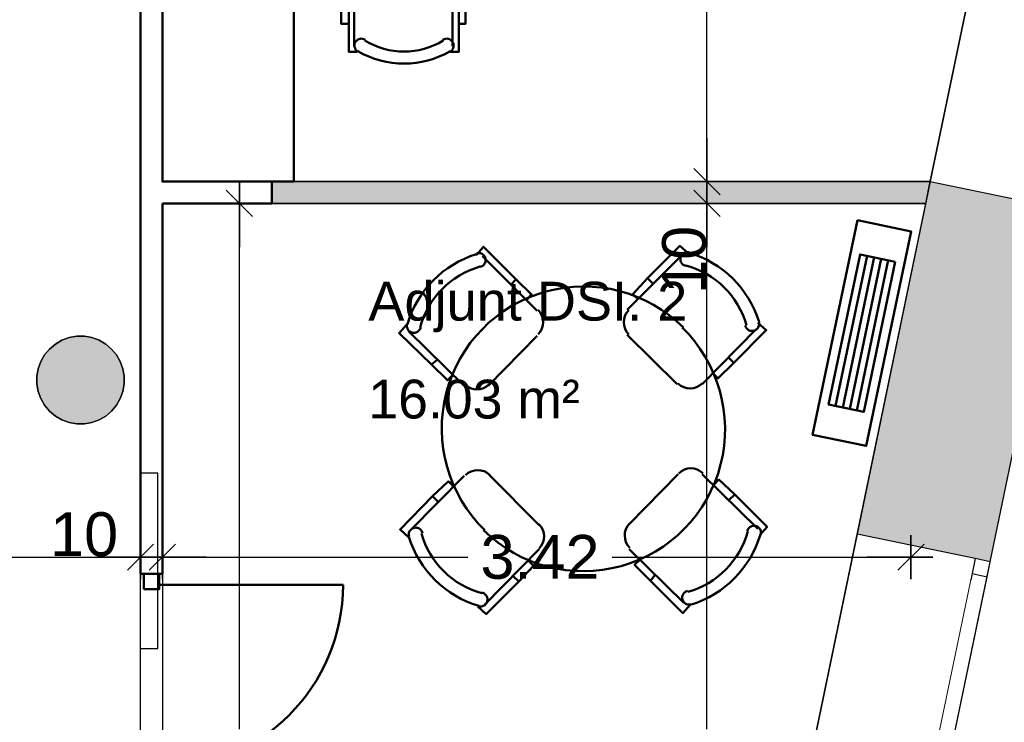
# Model space of a CAD drawing. Header units: metres. Extents: x -1 to 443, y -6 to 31.
# Tile 17 of 20: x 420.71 to 425.21, y 16.24 to 19.44. Entities that reach past the tile are written whole.
import ezdxf

# ---------------------------------------------------------------- set-up
doc = ezdxf.new("R2010")
doc.units = ezdxf.units.M
doc.header["$PDMODE"] = 65
doc.linetypes.add('CONTINUA', pattern=[0])
doc.linetypes.add('PUNKT', pattern=[6.35, 0, -6.35])
for name, color, linetype, lineweight in [('3D P3 MURS', 7, 'CONTINUA', 25), ('3D P3 MURS NOUS', 7, 'CONTINUA', 25), ('3D P3 PILAR', 7, 'CONTINUA', 25), ('INS P3  CLIMATITZACIO ACTUAL', 7, 'CONTINUA', 25), ('P3 COTES', 7, 'CONTINUA', 25), ('P3 LOCAL', 7, 'CONTINUA', 25), ('P3 MOBLES', 7, 'CONTINUA', 25), ('P3 SUP.LLIURE', 7, 'CONTINUA', 25)]:
    doc.layers.add(name, color=color, linetype=linetype, lineweight=lineweight)
doc.styles.add('ARIAL', font='arial.ttf')
doc.dimstyles.new('DIMSTYLE_3', dxfattribs={"dimtxt": 0.2, "dimasz": 0.2, "dimexe": 0, "dimexo": 1e-06, "dimgap": 0.1, "dimtad": 0, "dimrnd": 0.005, "dimzin": 4, "dimdsep": 46, "dimtxsty": 'ARIAL', "dimblk1": 'ALL_ML_STRICH', "dimblk2": 'ALL_ML_STRICH', "dimsah": 1, "dimcen": 0, "dimse1": 1, "dimse2": 1, "dimclrd": 2, "dimclre": 2, "dimclrt": 2, "dimadec": 0, "dimazin": 0, "dimtfac": 1, "dimtdec": 0, "dimtix": 1, "dimtmove": 2, "dimatfit": 3, "dimfxl": 0, "dimtzin": 0, "dimlwd": 0, "dimlwe": 35, "dimarcsym": 0})
doc.dimstyles.new('DIMSTYLE_5', dxfattribs={"dimtxt": 0.2, "dimasz": 0.2, "dimexe": 0, "dimexo": 1e-06, "dimgap": 0.1, "dimtad": 2, "dimdec": 0, "dimlfac": 100, "dimrnd": 0.5, "dimzin": 4, "dimdsep": 46, "dimtxsty": 'ARIAL', "dimblk1": 'ALL_ML_STRICH', "dimblk2": 'ALL_ML_STRICH', "dimsah": 1, "dimcen": 0, "dimse1": 1, "dimse2": 1, "dimclrd": 2, "dimclre": 2, "dimclrt": 2, "dimadec": 0, "dimazin": 0, "dimtfac": 1, "dimtdec": 0, "dimtix": 1, "dimtmove": 2, "dimatfit": 3, "dimfxl": 0, "dimtvp": 1.2, "dimtzin": 0, "dimlwd": 0, "dimlwe": 35, "dimarcsym": 0})
doc.dimstyles.new('DIMSTYLE_6', dxfattribs={"dimtxt": 0.2, "dimasz": 0.2, "dimexe": 0, "dimexo": 1e-06, "dimgap": 0.1, "dimtad": 2, "dimdec": 0, "dimlfac": 100, "dimrnd": 0.5, "dimzin": 4, "dimdsep": 46, "dimtxsty": 'ARIAL', "dimblk1": 'ALL_ML_STRICH', "dimblk2": 'ALL_ML_STRICH', "dimsah": 1, "dimcen": 0, "dimse1": 1, "dimse2": 1, "dimclrd": 2, "dimclre": 2, "dimclrt": 2, "dimadec": 0, "dimazin": 0, "dimtfac": 1, "dimtdec": 0, "dimtix": 1, "dimtmove": 2, "dimatfit": 3, "dimfxl": 0, "dimtvp": 1.2, "dimtzin": 0, "dimlwd": 0, "dimlwe": 35, "dimarcsym": 0})

# ---------------------------------------------------------------- blocks, each defined once
blk = doc.blocks.new('_CLOSEDFILLED')
at = {"color": 0, "linetype": 'ByBlock', "lineweight": -2}
blk.add_solid([(-1, 0), (0, 0), (-1, 0)], dxfattribs=at)
blk = doc.blocks.new('OBJETO_COMPLEJO_15')
at = {"layer": 'P3 MOBLES', "color": 202, "linetype": 'CONTINUA', "lineweight": 50, "transparency": 33554687}
for p, q in [((421.823, 20.5259), (421.823, 20.8815)), ((422.276, 20.8815), (422.276, 20.5259)), ((421.7976, 20.6444), (421.823, 20.6444)), ((422.3014, 20.6444), (422.276, 20.6444)), ((422.1956, 20.4455), (421.9035, 20.4455)), ((422.3225, 19.7555), (422.6104, 19.7555)), ((422.2421, 19.3237), (422.2421, 19.675)), ((422.6908, 19.675), (422.6908, 19.3237)), ((422.2167, 19.5565), (422.2421, 19.5565)), ((422.7205, 19.5565), (422.6908, 19.5565))]:
    blk.add_line(p, q, dxfattribs=at)
for points in [[(421.7976, 20.7757), (421.768, 20.7757), (421.768, 20.5132), (421.7976, 20.5132), (421.7976, 20.9069), (421.84, 20.9069)], [(421.8413, 20.91), (421.8364, 20.9059), (421.8325, 20.9011), (421.8297, 20.8957), (421.8279, 20.8899), (421.8273, 20.8839), (421.8278, 20.8778), (421.8295, 20.8719), (421.8325, 20.8662), (421.8365, 20.8612), (421.8413, 20.8573), (421.8466, 20.8544), (421.8524, 20.8525), (421.8584, 20.8519), (421.8645, 20.8523), (421.8705, 20.854), (421.8762, 20.8569)], [(422.2313, 20.8569), (422.237, 20.854), (422.243, 20.8523), (422.2491, 20.8519), (422.2551, 20.8525), (422.2609, 20.8544), (422.2662, 20.8573), (422.271, 20.8612), (422.275, 20.8662), (422.278, 20.8719), (422.2797, 20.8778), (422.2802, 20.8839), (422.2796, 20.8899), (422.2778, 20.8957), (422.275, 20.9011), (422.2711, 20.9059), (422.2661, 20.91)], [(422.3014, 20.7757), (422.331, 20.7757), (422.331, 20.5132), (422.3014, 20.5132), (422.3014, 20.9069), (422.2633, 20.9069)], [(421.8273, 20.528), (421.8289, 20.5122), (421.8334, 20.4975), (421.8406, 20.4842), (421.8502, 20.4726), (421.8618, 20.4631), (421.8751, 20.4559), (421.8898, 20.4513), (421.9056, 20.4497)], [(422.1977, 20.4497), (422.2135, 20.4513), (422.2282, 20.4559), (422.2415, 20.4631), (422.253, 20.4726), (422.2626, 20.4842), (422.2698, 20.4975), (422.2744, 20.5122), (422.276, 20.528)], [(422.3259, 19.7558), (422.3101, 19.7542), (422.2954, 19.7497), (422.2821, 19.7425), (422.2706, 19.7329), (422.261, 19.7213), (422.2538, 19.708), (422.2492, 19.6933), (422.2476, 19.6775)], [(422.6921, 19.6775), (422.6905, 19.6933), (422.686, 19.708), (422.6787, 19.7213), (422.6692, 19.7329), (422.6576, 19.7425), (422.6443, 19.7497), (422.6296, 19.7542), (422.6138, 19.7558)], [(422.2167, 19.4253), (422.1829, 19.4253), (422.1829, 19.6877), (422.2167, 19.6877), (422.2167, 19.2983), (422.2548, 19.2983)], [(422.7205, 19.4253), (422.7501, 19.4253), (422.7501, 19.6877), (422.7205, 19.6877), (422.7205, 19.2983), (422.6781, 19.2983)], [(422.2923, 19.3529), (422.2866, 19.3558), (422.2806, 19.3574), (422.2745, 19.3579), (422.2685, 19.3572), (422.2627, 19.3554), (422.2574, 19.3525), (422.2526, 19.3485), (422.2486, 19.3436), (422.2456, 19.3379), (422.2439, 19.3319), (422.2434, 19.3259), (422.244, 19.3198), (422.2458, 19.314), (422.2486, 19.3087), (422.2525, 19.3038), (422.2575, 19.2998)], [(422.6823, 19.2998), (422.6872, 19.3038), (422.6911, 19.3087), (422.694, 19.314), (422.6957, 19.3198), (422.6963, 19.3259), (422.6958, 19.3319), (422.6941, 19.3379), (422.6911, 19.3436), (422.6871, 19.3485), (422.6824, 19.3525), (422.677, 19.3554), (422.6712, 19.3572), (422.6652, 19.3579), (422.6591, 19.3574), (422.6532, 19.3558), (422.6475, 19.3529)]]:
    blk.add_lwpolyline(points, dxfattribs=at)
for points in [[(421.3659, 19.7047), (422.966, 19.7047), (422.966, 20.5047), (421.3659, 20.5047), (421.3659, 19.7047)], [(421.967, 18.7056), (421.3659, 18.7056), (421.3659, 19.7047), (421.967, 19.7047), (421.967, 18.7056)]]:
    blk.add_lwpolyline(points, close=True, dxfattribs=at)
for centre, radius, start, end in [((422.0538, 20.5452), 0.4167, 59.5741, 120.4448), ((422.0538, 20.5664), 0.3405, 58.2582, 121.7646), ((422.4698, 19.6391), 0.3405, 238.2581, 301.7651), ((422.4698, 19.6603), 0.4167, 239.5736, 300.4455)]:
    blk.add_arc(centre, radius, start, end, dxfattribs=at)
blk = doc.blocks.new('OBJETO_COMPLEJO_26')
at = {"layer": 'P3 MOBLES', "color": 202, "linetype": 'CONTINUA', "lineweight": 50, "transparency": 33554687}
for p, q in [((423.078, 18.1158), (422.8283, 18.3655)), ((423.7384, 18.3698), (423.4887, 18.12)), ((422.9807, 18.2597), (422.9595, 18.2343)), ((423.5818, 18.2639), (423.6072, 18.2385)), ((423.0484, 18.1878), (423.0315, 18.1666)), ((422.4896, 18.0227), (422.7436, 17.7729)), ((422.8537, 17.7729), (423.078, 18.0015)), ((423.4887, 18.0057), (423.7172, 17.7814)), ((423.8315, 17.7814), (424.0771, 18.0311)), ((423.9755, 17.8787), (423.9501, 17.9041)), ((422.5955, 17.8703), (422.6209, 17.8914)), ((423.8993, 17.811), (423.8823, 17.8279)), ((422.7436, 17.3623), (422.4981, 17.1125)), ((423.0865, 17.1379), (422.8579, 17.3665)), ((423.7215, 17.3707), (423.4971, 17.1422)), ((424.0855, 17.121), (423.8315, 17.3707)), ((422.6759, 17.3369), (422.6928, 17.3157)), ((422.5997, 17.2692), (422.6251, 17.2438)), ((423.9797, 17.2776), (423.9543, 17.2522)), ((422.8367, 16.7739), (423.0865, 17.0279)), ((423.4971, 17.0279), (423.7469, 16.7823)), ((423.5268, 16.9601), (423.5437, 16.9771)), ((423.5945, 16.8839), (423.6157, 16.9093)), ((422.9934, 16.8797), (422.968, 16.9051))]:
    blk.add_line(p, q, dxfattribs=at)
for points in [[(422.7986, 18.3698), (422.8325, 18.4079), (422.9807, 18.2597), (423.0526, 18.1878), (423.0272, 18.1666)], [(423.768, 18.3782), (423.7299, 18.4121), (423.5818, 18.2639), (423.5141, 18.192), (423.5395, 18.1666)], [(422.8176, 18.3164), (422.8217, 18.3177), (422.8256, 18.3194), (422.8292, 18.3216), (422.8324, 18.3243), (422.8353, 18.3274), (422.8377, 18.3308), (422.8397, 18.3346), (422.8411, 18.3386), (422.842, 18.3429), (422.8424, 18.3471), (422.8421, 18.3513), (422.8413, 18.3554), (422.84, 18.3594), (422.8382, 18.3632), (422.8358, 18.3667), (422.833, 18.37), (422.8297, 18.3728), (422.8261, 18.3751), (422.8223, 18.3769), (422.8183, 18.3782), (422.8142, 18.3789), (422.81, 18.3791), (422.8058, 18.3788), (422.8016, 18.3778)], [(423.7717, 18.3822), (423.7675, 18.3831), (423.7633, 18.3834), (423.7591, 18.3831), (423.755, 18.3823), (423.751, 18.381), (423.7472, 18.3791), (423.7437, 18.3767), (423.7405, 18.3739), (423.7377, 18.3706), (423.7353, 18.3671), (423.7336, 18.3632), (423.7323, 18.3592), (423.7315, 18.3551), (423.7314, 18.3509), (423.7317, 18.3467), (423.7327, 18.3425), (423.7342, 18.3384), (423.7362, 18.3347), (423.7387, 18.3313), (423.7416, 18.3283), (423.7449, 18.3256), (423.7485, 18.3234), (423.7524, 18.3217), (423.7565, 18.3206)], [(423.0823, 18.0088), (423.0922, 18.0211), (423.0993, 18.0348), (423.1035, 18.0493), (423.1048, 18.0643), (423.1033, 18.0792), (423.0989, 18.0937), (423.0916, 18.1073), (423.0815, 18.1195)], [(423.4957, 18.1188), (423.4857, 18.1064), (423.4787, 18.0928), (423.4745, 18.0782), (423.4731, 18.0632), (423.4747, 18.0483), (423.4791, 18.0338), (423.4863, 18.0202), (423.4964, 18.008)], [(422.4812, 18.0523), (422.4473, 18.0142), (422.5955, 17.8703), (422.6674, 17.7983), (422.6928, 17.8237)], [(422.4837, 18.0555), (422.4828, 18.0512), (422.4825, 18.047), (422.4828, 18.0428), (422.4836, 18.0387), (422.4849, 18.0347), (422.4868, 18.0309), (422.4892, 18.0274), (422.492, 18.0242), (422.4953, 18.0214), (422.4989, 18.0191), (422.5027, 18.0173), (422.5067, 18.016), (422.5108, 18.0153), (422.515, 18.0151), (422.5192, 18.0155), (422.5234, 18.0164), (422.5275, 18.018), (422.5312, 18.02), (422.5346, 18.0225), (422.5376, 18.0253), (422.5403, 18.0286), (422.5425, 18.0322), (422.5442, 18.0361), (422.5453, 18.0403)], [(424.0855, 18.0608), (424.1236, 18.0269), (423.9755, 17.8787), (423.9035, 17.8068), (423.8781, 17.8322)], [(424.0285, 18.0483), (424.0297, 18.0442), (424.0314, 18.0403), (424.0337, 18.0367), (424.0363, 18.0335), (424.0394, 18.0306), (424.0429, 18.0282), (424.0466, 18.0262), (424.0507, 18.0248), (424.0549, 18.0239), (424.0591, 18.0235), (424.0633, 18.0238), (424.0675, 18.0246), (424.0714, 18.0259), (424.0752, 18.0277), (424.0788, 18.0301), (424.082, 18.033), (424.0848, 18.0362), (424.0871, 18.0398), (424.0889, 18.0436), (424.0902, 18.0476), (424.091, 18.0517), (424.0912, 18.0559), (424.0908, 18.0601), (424.0899, 18.0643)], [(422.7471, 17.7794), (422.7595, 17.7695), (422.7731, 17.7624), (422.7877, 17.7582), (422.8027, 17.7568), (422.8176, 17.7584), (422.8321, 17.7628), (422.8457, 17.77), (422.8579, 17.7802)], [(423.7208, 17.7837), (423.7331, 17.7737), (423.7468, 17.7666), (423.7614, 17.7624), (423.7763, 17.7611), (423.7913, 17.7626), (423.8058, 17.767), (423.8193, 17.7743), (423.8316, 17.7844)], [(422.8614, 17.366), (422.849, 17.3759), (422.8354, 17.383), (422.8208, 17.3872), (422.8058, 17.3886), (422.7909, 17.387), (422.7764, 17.3826), (422.7628, 17.3754), (422.7506, 17.3652)], [(423.835, 17.3744), (423.8227, 17.3844), (423.809, 17.3915), (423.7945, 17.3957), (423.7795, 17.397), (423.7646, 17.3955), (423.7501, 17.3911), (423.7365, 17.3838), (423.7243, 17.3737)], [(422.4896, 17.0829), (422.4515, 17.1168), (422.5997, 17.2692), (422.6717, 17.3369), (422.6971, 17.3157)], [(424.094, 17.0914), (424.1279, 17.1295), (423.9797, 17.2776), (423.9077, 17.3454), (423.8823, 17.32)], [(423.0865, 17.0309), (423.0964, 17.0432), (423.1035, 17.0569), (423.1077, 17.0714), (423.1091, 17.0864), (423.1075, 17.1013), (423.1031, 17.1158), (423.0959, 17.1294), (423.0857, 17.1416)], [(423.4999, 17.1451), (423.49, 17.1328), (423.4829, 17.1191), (423.4787, 17.1045), (423.4774, 17.0896), (423.4789, 17.0746), (423.4833, 17.0601), (423.4905, 17.0466), (423.5007, 17.0344)], [(424.0985, 17.0942), (424.0993, 17.0984), (424.0997, 17.1026), (424.0994, 17.1068), (424.0986, 17.1109), (424.0973, 17.1149), (424.0954, 17.1187), (424.093, 17.1222), (424.0902, 17.1254), (424.0869, 17.1283), (424.0833, 17.1306), (424.0795, 17.1324), (424.0755, 17.1336), (424.0714, 17.1344), (424.0672, 17.1345), (424.0629, 17.1342), (424.0587, 17.1332), (424.0547, 17.1317), (424.051, 17.1297), (424.0476, 17.1272), (424.0445, 17.1243), (424.0419, 17.121), (424.0397, 17.1174), (424.038, 17.1135), (424.0368, 17.1094)], [(422.5537, 17.1013), (422.5525, 17.1054), (422.5507, 17.1093), (422.5485, 17.1129), (422.5458, 17.1161), (422.5427, 17.119), (422.5393, 17.1214), (422.5355, 17.1234), (422.5315, 17.1249), (422.5273, 17.1258), (422.523, 17.1261), (422.5188, 17.1258), (422.5147, 17.1251), (422.5107, 17.1237), (422.507, 17.1219), (422.5034, 17.1195), (422.5002, 17.1167), (422.4974, 17.1134), (422.495, 17.1099), (422.4932, 17.1061), (422.4919, 17.1021), (422.4912, 17.0979), (422.491, 17.0937), (422.4914, 17.0895), (422.4923, 17.0853)], [(422.8071, 16.7654), (422.8452, 16.7315), (422.9934, 16.8797), (423.0611, 16.9517), (423.0357, 16.9771)], [(423.7765, 16.7739), (423.7426, 16.7358), (423.5945, 16.8839), (423.5225, 16.9559), (423.5479, 16.9813)], [(422.8104, 16.7674), (422.8147, 16.7666), (422.8189, 16.7662), (422.8231, 16.7665), (422.8272, 16.7673), (422.8312, 16.7687), (422.835, 16.7705), (422.8385, 16.7729), (422.8417, 16.7757), (422.8445, 16.779), (422.8468, 16.7826), (422.8486, 16.7864), (422.8499, 16.7904), (422.8506, 16.7945), (422.8508, 16.7987), (422.8504, 16.803), (422.8495, 16.8072), (422.848, 16.8112), (422.8459, 16.8149), (422.8435, 16.8183), (422.8406, 16.8214), (422.8373, 16.824), (422.8337, 16.8262), (422.8298, 16.8279), (422.8256, 16.8291)], [(423.7646, 16.8374), (423.7605, 16.8362), (423.7566, 16.8345), (423.753, 16.8322), (423.7498, 16.8296), (423.7469, 16.8265), (423.7445, 16.823), (423.7425, 16.8193), (423.7411, 16.8152), (423.7401, 16.811), (423.7398, 16.8068), (423.7401, 16.8026), (423.7408, 16.7984), (423.7422, 16.7945), (423.744, 16.7907), (423.7464, 16.7871), (423.7492, 16.7839), (423.7525, 16.7811), (423.756, 16.7788), (423.7598, 16.777), (423.7638, 16.7757), (423.768, 16.7749), (423.7722, 16.7747), (423.7764, 16.7751), (423.7806, 16.776)]]:
    blk.add_lwpolyline(points, dxfattribs=at)
for centre, radius, start, end in [((422.9417, 17.92), 0.476, 107.2654, 163.5102), ((423.6363, 17.9242), 0.476, 17.2647, 73.5101), ((422.9248, 17.937), 0.3956, 105.9892, 164.7898), ((423.6533, 17.9411), 0.3956, 15.9897, 74.7896), ((423.2898, 17.579), 0.6478, 45.3114, 225.822), ((423.2881, 17.5749), 0.6478, 225.3114, 45.8221), ((422.9289, 17.2085), 0.3956, 195.9892, 254.7895), ((423.6574, 17.2127), 0.3956, 285.9891, 344.7893), ((423.6405, 17.2296), 0.476, 287.2653, 343.51), ((422.9459, 17.2254), 0.476, 197.2654, 253.5103)]:
    blk.add_arc(centre, radius, start, end, dxfattribs=at)
blk = doc.blocks.new('ALL_ML_STRICH')
at = {"color": 0, "linetype": 'ByBlock', "lineweight": -2}
for p, q in [((0, -0.5), (0, 0.5)), ((-0.3, -0.3), (0.3, 0.3)), ((-1, 0), (0.5, 0))]:
    blk.add_line(p, q, dxfattribs=at)
blk = doc.blocks.new('*D43')
at = {"layer": 'DEFPOINTS', "color": 2, "linetype": 'CONTINUA', "lineweight": 35, "transparency": 33554687}
for p in [(422.2767, 18.6056), (421.3459, 13.1195), (421.7174, 13.1195)]:
    blk.add_point(p, dxfattribs=at)
at = {"layer": 'P3 COTES', "color": 2, "linetype": 'CONTINUA', "lineweight": -2, "transparency": 33554687}
for p, q in [((421.7174, 16.2068), (421.7174, 18.6056)), ((421.7174, 13.1195), (421.7174, 15.5468))]:
    blk.add_line(p, q, dxfattribs=at)
at = {"layer": 'P3 COTES', "color": 2, "linetype": 'CONTINUA', "lineweight": 35, "transparency": 33554687, "xscale": 0.2, "yscale": 0.2, "zscale": 0.2}
for p, rotation in [((421.7174, 18.6056), 90), ((421.7174, 13.1195), 270)]:
    blk.add_blockref('ALL_ML_STRICH', p, dxfattribs=dict(at, rotation=rotation))
at = {"layer": 'P3 COTES', "color": 2, "linetype": 'CONTINUA', "lineweight": 35, "transparency": 33554687, "insert": (421.7174, 15.8768), "char_height": 0.2, "width": 0.8, "attachment_point": 5, "rotation": 90, "style": 'ARIAL'}
blk.add_mtext('\\A1;{\\A1;{5.49\\H0.132000;\\S^ ;}}', dxfattribs=at)
blk = doc.blocks.new('*D44')
at = {"layer": 'DEFPOINTS', "color": 2, "linetype": 'CONTINUA', "lineweight": 35, "transparency": 33554687}
for p in [(423.9385, 18.6056), (422.1219, 13.1195), (423.8531, 13.1195)]:
    blk.add_point(p, dxfattribs=at)
at = {"layer": 'P3 COTES', "color": 2, "linetype": 'CONTINUA', "lineweight": -2, "transparency": 33554687}
for p, q in [((423.8531, 16.2068), (423.8531, 18.6056)), ((423.8531, 13.1195), (423.8531, 15.5468))]:
    blk.add_line(p, q, dxfattribs=at)
at = {"layer": 'P3 COTES', "color": 2, "linetype": 'CONTINUA', "lineweight": 35, "transparency": 33554687, "xscale": 0.2, "yscale": 0.2, "zscale": 0.2}
for p, rotation in [((423.8531, 18.6056), 90), ((423.8531, 13.1195), 270)]:
    blk.add_blockref('ALL_ML_STRICH', p, dxfattribs=dict(at, rotation=rotation))
at = {"layer": 'P3 COTES', "color": 2, "linetype": 'CONTINUA', "lineweight": 35, "transparency": 33554687, "insert": (423.8531, 15.8768), "char_height": 0.2, "width": 0.8, "attachment_point": 5, "rotation": 90, "style": 'ARIAL'}
blk.add_mtext('\\A1;{\\A1;{5.49\\H0.132000;\\S^ ;}}', dxfattribs=at)
blk = doc.blocks.new('*D45')
at = {"layer": 'DEFPOINTS', "color": 2, "linetype": 'CONTINUA', "lineweight": 35, "transparency": 33554687}
for p in [(423.9159, 18.7056), (423.8531, 18.6056), (423.9385, 18.6056)]:
    blk.add_point(p, dxfattribs=at)
at = {"layer": 'P3 COTES', "color": 2, "linetype": 'CONTINUA', "lineweight": -2, "transparency": 33554687}
blk.add_line((423.8531, 18.6056), (423.8531, 18.7056), dxfattribs=at)
at = {"layer": 'P3 COTES', "color": 2, "linetype": 'CONTINUA', "lineweight": 35, "transparency": 33554687, "xscale": 0.2, "yscale": 0.2, "zscale": 0.2}
for p, rotation in [((423.8531, 18.6056), 270), ((423.8531, 18.7056), 90)]:
    blk.add_blockref('ALL_ML_STRICH', p, dxfattribs=dict(at, rotation=rotation))
at = {"layer": 'P3 COTES', "color": 2, "linetype": 'CONTINUA', "lineweight": 35, "transparency": 33554687, "insert": (423.7497, 18.3482), "char_height": 0.2, "width": 0.4, "attachment_point": 5, "rotation": 90, "style": 'ARIAL'}
blk.add_mtext('\\A1;{10}', dxfattribs=at)
blk = doc.blocks.new('*D46')
at = {"layer": 'DEFPOINTS', "color": 2, "linetype": 'CONTINUA', "lineweight": 35, "transparency": 33554687}
for p in [(423.9817, 22.7007), (423.8531, 18.7056), (423.9159, 18.7056)]:
    blk.add_point(p, dxfattribs=at)
at = {"layer": 'P3 COTES', "color": 2, "linetype": 'CONTINUA', "lineweight": -2, "transparency": 33554687}
for p, q in [((423.8531, 21.048), (423.8531, 22.7007)), ((423.8531, 18.7056), (423.8531, 20.388))]:
    blk.add_line(p, q, dxfattribs=at)
at = {"layer": 'P3 COTES', "color": 2, "linetype": 'CONTINUA', "lineweight": 35, "transparency": 33554687, "xscale": 0.2, "yscale": 0.2, "zscale": 0.2}
for p, rotation in [((423.8531, 22.7007), 90), ((423.8531, 18.7056), 270)]:
    blk.add_blockref('ALL_ML_STRICH', p, dxfattribs=dict(at, rotation=rotation))
at = {"layer": 'P3 COTES', "color": 2, "linetype": 'CONTINUA', "lineweight": 35, "transparency": 33554687, "insert": (423.8531, 20.718), "char_height": 0.2, "width": 0.8, "attachment_point": 5, "rotation": 90, "style": 'ARIAL'}
blk.add_mtext('\\A1;{\\A1;{4.00\\H0.132000;\\S^ ;}}', dxfattribs=at)
blk = doc.blocks.new('*D86')
at = {"layer": 'DEFPOINTS', "color": 2, "linetype": 'CONTINUA', "lineweight": 35, "transparency": 33554687}
for p in [(411.2536, 16.9912), (411.2536, 16.8732), (421.2659, 16.4852)]:
    blk.add_point(p, dxfattribs=at)
at = {"layer": 'P3 COTES', "color": 2, "linetype": 'CONTINUA', "lineweight": -2, "transparency": 33554687}
for p, q in [((411.2536, 16.9912), (415.8858, 16.9912)), ((416.6858, 16.9912), (421.2659, 16.9912))]:
    blk.add_line(p, q, dxfattribs=at)
at = {"layer": 'P3 COTES', "color": 2, "linetype": 'CONTINUA', "lineweight": 35, "transparency": 33554687, "xscale": 0.2, "yscale": 0.2, "zscale": 0.2, "rotation": 180}
blk.add_blockref('ALL_ML_STRICH', (411.2536, 16.9912), dxfattribs=at)
at = {"layer": 'P3 COTES', "color": 2, "linetype": 'CONTINUA', "lineweight": 35, "transparency": 33554687, "xscale": 0.2, "yscale": 0.2, "zscale": 0.2}
blk.add_blockref('ALL_ML_STRICH', (421.2659, 16.9912), dxfattribs=at)
at = {"layer": 'P3 COTES', "color": 2, "linetype": 'CONTINUA', "lineweight": 35, "transparency": 33554687, "insert": (416.2858, 16.9912), "char_height": 0.2, "width": 1, "attachment_point": 5, "style": 'ARIAL'}
blk.add_mtext('\\A1;{\\A1;{10.01\\H0.132000;\\S^ ;}}', dxfattribs=at)
blk = doc.blocks.new('*D87')
at = {"layer": 'DEFPOINTS', "color": 2, "linetype": 'CONTINUA', "lineweight": 35, "transparency": 33554687}
for p in [(421.3659, 17.5567), (421.2659, 16.9912), (421.2659, 16.4852)]:
    blk.add_point(p, dxfattribs=at)
at = {"layer": 'P3 COTES', "color": 2, "linetype": 'CONTINUA', "lineweight": -2, "transparency": 33554687}
blk.add_line((421.2659, 16.9912), (421.3659, 16.9912), dxfattribs=at)
at = {"layer": 'P3 COTES', "color": 2, "linetype": 'CONTINUA', "lineweight": 35, "transparency": 33554687, "xscale": 0.2, "yscale": 0.2, "zscale": 0.2, "rotation": 180}
blk.add_blockref('ALL_ML_STRICH', (421.2659, 16.9912), dxfattribs=at)
at = {"layer": 'P3 COTES', "color": 2, "linetype": 'CONTINUA', "lineweight": 35, "transparency": 33554687, "xscale": 0.2, "yscale": 0.2, "zscale": 0.2}
blk.add_blockref('ALL_ML_STRICH', (421.3659, 16.9912), dxfattribs=at)
at = {"layer": 'P3 COTES', "color": 2, "linetype": 'CONTINUA', "lineweight": 35, "transparency": 33554687, "insert": (421.0084, 17.0946), "char_height": 0.2, "width": 0.4, "attachment_point": 5, "style": 'ARIAL'}
blk.add_mtext('\\A1;{10}', dxfattribs=at)
blk = doc.blocks.new('*D88')
at = {"layer": 'DEFPOINTS', "color": 2, "linetype": 'CONTINUA', "lineweight": 35, "transparency": 33554687}
for p in [(424.7846, 18.4795), (421.3659, 17.5567), (421.3659, 16.9912)]:
    blk.add_point(p, dxfattribs=at)
at = {"layer": 'P3 COTES', "color": 2, "linetype": 'CONTINUA', "lineweight": -2, "transparency": 33554687}
for p, q in [((421.3659, 16.9912), (422.7607, 16.9912)), ((423.4207, 16.9912), (424.7846, 16.9912))]:
    blk.add_line(p, q, dxfattribs=at)
at = {"layer": 'P3 COTES', "color": 2, "linetype": 'CONTINUA', "lineweight": 35, "transparency": 33554687, "xscale": 0.2, "yscale": 0.2, "zscale": 0.2, "rotation": 180}
blk.add_blockref('ALL_ML_STRICH', (421.3659, 16.9912), dxfattribs=at)
at = {"layer": 'P3 COTES', "color": 2, "linetype": 'CONTINUA', "lineweight": 35, "transparency": 33554687, "xscale": 0.2, "yscale": 0.2, "zscale": 0.2}
blk.add_blockref('ALL_ML_STRICH', (424.7846, 16.9912), dxfattribs=at)
at = {"layer": 'P3 COTES', "color": 2, "linetype": 'CONTINUA', "lineweight": 35, "transparency": 33554687, "insert": (423.0907, 16.9912), "char_height": 0.2, "width": 0.8, "attachment_point": 5, "style": 'ARIAL'}
blk.add_mtext('\\A1;{\\A1;{3.42\\H0.132000;\\S^ ;}}', dxfattribs=at)

msp = doc.modelspace()

# ---------------------------------------------------------------- hatches: boundary and pattern name
at = {"layer": '3D P3 MURS', "linetype": 'CONTINUA', "lineweight": 18, "true_color": 0xa0a0a0, "transparency": 33554687}
msp.add_hatch(color=253, dxfattribs=at).paths.add_polyline_path([(425.48015, 18.58031), (424.87305, 18.70613), (424.5394, 17.09616), (425.1465, 16.97035)])
at = {"layer": '3D P3 MURS NOUS', "linetype": 'CONTINUA', "lineweight": 18, "true_color": 0x006e00, "transparency": 33554687}
msp.add_hatch(color=96, dxfattribs=at).paths.add_polyline_path([(421.86585, 18.60563), (424.85222, 18.60563), (424.87295, 18.70563), (421.86585, 18.70563)])
at = {"layer": '3D P3 PILAR', "linetype": 'CONTINUA', "lineweight": 18, "transparency": 33554687}
msp.add_hatch(color=9, dxfattribs=at).paths.add_polyline_path([(421.00946, 17.99921), (420.97451, 17.99921), (420.94009, 17.99314), (420.90725, 17.98118), (420.87698, 17.96371), (420.8502, 17.94124), (420.82774, 17.91447), (420.81026, 17.8842), (420.79831, 17.85136), (420.79224, 17.81694), (420.79224, 17.78198), (420.79831, 17.74756), (420.81026, 17.71472), (420.82774, 17.68445), (420.8502, 17.65768), (420.87698, 17.63521), (420.90725, 17.61774), (420.94009, 17.60578), (420.97451, 17.59971), (421.00946, 17.59971), (421.04388, 17.60578), (421.07672, 17.61774), (421.10699, 17.63521), (421.13377, 17.65768), (421.15623, 17.68445), (421.17371, 17.71472), (421.18566, 17.74756), (421.19173, 17.78198), (421.19173, 17.81694), (421.18566, 17.85136), (421.17371, 17.8842), (421.15623, 17.91447), (421.13377, 17.94124), (421.10699, 17.96371), (421.07672, 17.98118), (421.04388, 17.99314)])

# ---------------------------------------------------------------- linework, layer by layer
at = {"layer": '3D P3 MURS', "color": 7, "linetype": 'CONTINUA', "lineweight": 25, "transparency": 33554687}
for p, q in [((425.07263, 19.66919), (424.87305, 18.70613)), ((424.87305, 18.70613), (424.5394, 17.09616)), ((424.87305, 18.70613), (425.41161, 18.59452)), ((425.1465, 16.97035), (425.48015, 18.58031)), ((424.5394, 17.09616), (424.33982, 16.1331)), ((425.07796, 16.98455), (424.5394, 17.09616)), ((424.94692, 16.00729), (425.1465, 16.97035)), ((425.1465, 16.97035), (425.07796, 16.98455))]:
    msp.add_line(p, q, dxfattribs=at)
at = {"layer": '3D P3 MURS', "color": 7, "linetype": 'PUNKT', "lineweight": 25, "transparency": 33554687}
for p, q in [((425.07796, 16.98455), (424.87837, 16.02149)), ((424.94692, 16.00729), (425.1465, 16.97035)), ((425.1465, 16.97035), (425.07796, 16.98455))]:
    msp.add_line(p, q, dxfattribs=at)
at = {"layer": '3D P3 MURS', "color": 7, "linetype": 'CONTINUA', "lineweight": 25, "transparency": 33554687}
msp.add_lwpolyline([(425.1323, 16.9018), (425.1465, 16.97035), (425.07796, 16.98455), (425.06375, 16.91601), (425.1323, 16.9018)], close=True, dxfattribs=at)
at = {"layer": '3D P3 MURS', "color": 40, "linetype": 'CONTINUA', "lineweight": 18, "transparency": 33554687}
msp.add_lwpolyline([(424.96112, 16.07583), (425.1323, 16.9018), (425.06375, 16.91601), (424.89258, 16.09003), (424.96112, 16.07583)], close=True, dxfattribs=at)
at = {"layer": '3D P3 MURS NOUS', "color": 4, "linetype": 'CONTINUA', "lineweight": 50, "transparency": 33554687}
for p, q in [((421.26585, 21.71074), (421.26585, 16.91459)), ((421.36585, 18.70563), (421.36585, 21.71074)), ((421.86585, 18.70563), (421.36585, 18.70563)), ((421.86585, 18.60563), (421.86585, 18.70563)), ((421.36585, 18.60563), (421.86585, 18.60563)), ((421.36585, 16.91459), (421.36585, 18.60563)), ((421.36585, 16.91459), (421.26585, 16.91459)), ((421.35085, 16.86459), (422.19085, 16.86459))]:
    msp.add_line(p, q, dxfattribs=at)
at = {"layer": '3D P3 MURS NOUS', "color": 7, "linetype": 'CONTINUA', "lineweight": 25, "transparency": 33554687}
for p, q in [((424.87295, 18.70563), (421.86585, 18.70563)), ((421.86585, 18.70563), (421.86585, 18.60563)), ((424.85222, 18.60563), (424.87295, 18.70563)), ((421.86585, 18.60563), (424.85222, 18.60563))]:
    msp.add_line(p, q, dxfattribs=at)
at = {"layer": '3D P3 MURS NOUS', "color": 4, "linetype": 'CONTINUA', "lineweight": 50, "transparency": 33554687}
msp.add_lwpolyline([(421.28085, 16.84459), (421.28085, 16.91459), (421.35085, 16.91459), (421.35085, 16.84459), (421.28085, 16.84459)], close=True, dxfattribs=at)
msp.add_arc((421.35085, 16.86459), 0.84, 270, 0, dxfattribs=at)
at = {"layer": '3D P3 PILAR', "color": 7, "linetype": 'CONTINUA', "lineweight": 25, "transparency": 33554687}
for p, q in [((420.94009, 17.99314), (420.90725, 17.98118)), ((420.97451, 17.99921), (420.94009, 17.99314)), ((421.00946, 17.99921), (420.97451, 17.99921)), ((421.04388, 17.99314), (421.00946, 17.99921)), ((421.07672, 17.98118), (421.04388, 17.99314)), ((420.87698, 17.96371), (420.8502, 17.94124)), ((420.90725, 17.98118), (420.87698, 17.96371)), ((421.10699, 17.96371), (421.07672, 17.98118)), ((421.13377, 17.94124), (421.10699, 17.96371)), ((420.82774, 17.91447), (420.81026, 17.8842)), ((420.8502, 17.94124), (420.82774, 17.91447)), ((421.15623, 17.91447), (421.13377, 17.94124)), ((421.17371, 17.8842), (421.15623, 17.91447)), ((420.81026, 17.8842), (420.79831, 17.85136)), ((421.18566, 17.85136), (421.17371, 17.8842)), ((420.79831, 17.85136), (420.79224, 17.81694)), ((420.79224, 17.81694), (420.79224, 17.78198)), ((421.19173, 17.81694), (421.18566, 17.85136)), ((421.19173, 17.78198), (421.19173, 17.81694)), ((420.79224, 17.78198), (420.79831, 17.74756)), ((421.18566, 17.74756), (421.19173, 17.78198)), ((420.79831, 17.74756), (420.81026, 17.71472)), ((421.17371, 17.71472), (421.18566, 17.74756)), ((420.81026, 17.71472), (420.82774, 17.68445)), ((420.82774, 17.68445), (420.8502, 17.65768)), ((421.13377, 17.65768), (421.15623, 17.68445)), ((421.15623, 17.68445), (421.17371, 17.71472)), ((420.8502, 17.65768), (420.87698, 17.63521)), ((420.87698, 17.63521), (420.90725, 17.61774)), ((421.07672, 17.61774), (421.10699, 17.63521)), ((421.10699, 17.63521), (421.13377, 17.65768)), ((420.90725, 17.61774), (420.94009, 17.60578)), ((420.94009, 17.60578), (420.97451, 17.59971)), ((420.97451, 17.59971), (421.00946, 17.59971)), ((421.00946, 17.59971), (421.04388, 17.60578)), ((421.04388, 17.60578), (421.07672, 17.61774))]:
    msp.add_line(p, q, dxfattribs=at)
at = {"layer": 'INS P3  CLIMATITZACIO ACTUAL', "color": 4, "linetype": 'CONTINUA', "lineweight": 50, "transparency": 33554687}
for p, q in [((424.58457, 18.36647), (424.44086, 17.68138)), ((424.61671, 18.35973), (424.47301, 17.67464)), ((424.64885, 18.35298), (424.50515, 17.6679)), ((424.68099, 18.34624), (424.53729, 17.66115))]:
    msp.add_line(p, q, dxfattribs=at)
for points in [[(424.54124, 18.52882), (424.33582, 17.54953), (424.58062, 17.4988), (424.78591, 18.4775), (424.54124, 18.52882)], [(424.71314, 18.3395), (424.56943, 17.65441), (424.40872, 17.68812), (424.55243, 18.37321), (424.71314, 18.3395)]]:
    msp.add_lwpolyline(points, close=True, dxfattribs=at)
at = {"layer": 'P3 LOCAL', "color": 7, "linetype": 'CONTINUA', "lineweight": 25, "transparency": 33554687}
for p, q in [((421.26585, 13.11061), (421.26585, 24.10946)), ((421.36585, 22.70074), (421.36585, 18.70563)), ((424.87295, 18.70563), (425.70089, 22.70074)), ((421.36585, 18.70563), (424.87295, 18.70563)), ((424.85222, 18.60563), (421.36585, 18.60563)), ((421.36585, 18.60563), (421.36585, 13.11061)), ((423.71344, 13.11061), (424.85222, 18.60563)), ((420.90725, 17.98118), (420.94009, 17.99314)), ((420.94009, 17.99314), (420.97451, 17.99921)), ((420.97451, 17.99921), (421.00946, 17.99921)), ((421.00946, 17.99921), (421.04388, 17.99314)), ((421.04388, 17.99314), (421.07672, 17.98118)), ((420.8502, 17.94124), (420.87698, 17.96371)), ((420.87698, 17.96371), (420.90725, 17.98118)), ((421.07672, 17.98118), (421.10699, 17.96371)), ((421.10699, 17.96371), (421.13377, 17.94124)), ((420.81026, 17.8842), (420.82774, 17.91447)), ((420.82774, 17.91447), (420.8502, 17.94124)), ((421.13377, 17.94124), (421.15623, 17.91447)), ((421.15623, 17.91447), (421.17371, 17.8842)), ((420.79831, 17.85136), (420.81026, 17.8842)), ((421.17371, 17.8842), (421.18566, 17.85136)), ((420.79224, 17.81694), (420.79831, 17.85136)), ((420.79224, 17.78198), (420.79224, 17.81694)), ((421.18566, 17.85136), (421.19173, 17.81694)), ((421.19173, 17.81694), (421.19173, 17.78198)), ((420.79831, 17.74756), (420.79224, 17.78198)), ((421.19173, 17.78198), (421.18566, 17.74756)), ((420.81026, 17.71472), (420.79831, 17.74756)), ((421.18566, 17.74756), (421.17371, 17.71472)), ((420.82774, 17.68445), (420.81026, 17.71472)), ((420.8502, 17.65768), (420.82774, 17.68445)), ((421.15623, 17.68445), (421.13377, 17.65768)), ((421.17371, 17.71472), (421.15623, 17.68445)), ((420.87698, 17.63521), (420.8502, 17.65768)), ((420.90725, 17.61774), (420.87698, 17.63521)), ((421.10699, 17.63521), (421.07672, 17.61774)), ((421.13377, 17.65768), (421.10699, 17.63521)), ((420.94009, 17.60578), (420.90725, 17.61774)), ((420.97451, 17.59971), (420.94009, 17.60578)), ((421.00946, 17.59971), (420.97451, 17.59971)), ((421.04388, 17.60578), (421.00946, 17.59971)), ((421.07672, 17.61774), (421.04388, 17.60578))]:
    msp.add_line(p, q, dxfattribs=at)
at = {"layer": 'P3 SUP.LLIURE', "color": 7, "linetype": 'CONTINUA', "lineweight": 25, "transparency": 33554687}
for p, q in [((421.26585, 17.37459), (421.26585, 24.10946)), ((420.90725, 17.98118), (420.94009, 17.99314)), ((420.94009, 17.99314), (420.97451, 17.99921)), ((420.97451, 17.99921), (421.00946, 17.99921)), ((421.00946, 17.99921), (421.04388, 17.99314)), ((421.04388, 17.99314), (421.07672, 17.98118)), ((420.8502, 17.94124), (420.87698, 17.96371)), ((420.87698, 17.96371), (420.90725, 17.98118)), ((421.07672, 17.98118), (421.10699, 17.96371)), ((421.10699, 17.96371), (421.13377, 17.94124)), ((420.81026, 17.8842), (420.82774, 17.91447)), ((420.82774, 17.91447), (420.8502, 17.94124)), ((421.13377, 17.94124), (421.15623, 17.91447)), ((421.15623, 17.91447), (421.17371, 17.8842)), ((420.79831, 17.85136), (420.81026, 17.8842)), ((421.17371, 17.8842), (421.18566, 17.85136)), ((420.79224, 17.81694), (420.79831, 17.85136)), ((420.79224, 17.78198), (420.79224, 17.81694)), ((421.18566, 17.85136), (421.19173, 17.81694)), ((421.19173, 17.81694), (421.19173, 17.78198)), ((420.79831, 17.74756), (420.79224, 17.78198)), ((421.19173, 17.78198), (421.18566, 17.74756)), ((420.81026, 17.71472), (420.79831, 17.74756)), ((421.18566, 17.74756), (421.17371, 17.71472)), ((420.82774, 17.68445), (420.81026, 17.71472)), ((420.8502, 17.65768), (420.82774, 17.68445)), ((421.15623, 17.68445), (421.13377, 17.65768)), ((421.17371, 17.71472), (421.15623, 17.68445)), ((420.87698, 17.63521), (420.8502, 17.65768)), ((420.90725, 17.61774), (420.87698, 17.63521)), ((421.10699, 17.63521), (421.07672, 17.61774)), ((421.13377, 17.65768), (421.10699, 17.63521)), ((420.94009, 17.60578), (420.90725, 17.61774)), ((420.97451, 17.59971), (420.94009, 17.60578)), ((421.00946, 17.59971), (420.97451, 17.59971)), ((421.04388, 17.60578), (421.00946, 17.59971)), ((421.07672, 17.61774), (421.04388, 17.60578)), ((421.34585, 17.37459), (421.26585, 17.37459)), ((421.34585, 16.57459), (421.34585, 17.37459)), ((421.26585, 13.11946), (421.26585, 16.57459)), ((421.26585, 16.57459), (421.34585, 16.57459))]:
    msp.add_line(p, q, dxfattribs=at)

# ---------------------------------------------------------------- block references
at = {"layer": '3D P3 PILAR', "color": 7, "linetype": 'CONTINUA', "lineweight": 25, "transparency": 33554687, "xscale": 0.0002666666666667, "yscale": 0.0002666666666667, "zscale": 0.0002666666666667}
msp.add_blockref('_CLOSEDFILLED', (420.99198, 17.79946), dxfattribs=at)
at = {"layer": 'P3 MOBLES', "color": 202, "linetype": 'CONTINUA', "lineweight": 50, "transparency": 33554687}
for name in ['OBJETO_COMPLEJO_15', 'OBJETO_COMPLEJO_26']:
    msp.add_blockref(name, (0, 0), dxfattribs=at)

# ---------------------------------------------------------------- texts
at = {"layer": 'P3 LOCAL', "color": 7, "linetype": 'CONTINUA', "lineweight": 25, "transparency": 33554687, "char_height": 0.177, "attachment_point": 7, "style": 'ARIAL'}
for s, insert, width in [('\\W1.00;Adjunt DSI. 2', (422.30654, 18.01762), 1.5487902), ('\\W0.99;16.03 m²', (422.30654, 17.62162), 1.0667783)]:
    msp.add_mtext(s, dxfattribs=dict(at, insert=insert, width=width))

# ---------------------------------------------------------------- dimensions: what is measured, and where the dimension line sits
at = {"layer": 'P3 COTES', "color": 2, "linetype": 'CONTINUA', "lineweight": 35, "transparency": 33554687}
for base, p1, p2, dimstyle, picture, middle in [((423.85312, 22.70074), (423.91591, 18.70563), (423.9817, 22.70074), 'DIMSTYLE_3', '*D46', (423.85312, 20.71798)), ((423.85312, 18.70563), (423.9385, 18.60563), (423.91591, 18.70563), 'DIMSTYLE_5', '*D45', (423.74971, 18.34823)), ((421.71744, 18.60563), (421.34585, 13.11946), (422.2767, 18.60563), 'DIMSTYLE_3', '*D43', (421.71744, 15.87679)), ((423.85312, 18.60563), (422.12193, 13.11946), (423.9385, 18.60563), 'DIMSTYLE_3', '*D44', (423.85312, 15.87679))]:
    dim = msp.add_linear_dim(base=base, p1=p1, p2=p2, angle=90, dimstyle=dimstyle, override={"dimpost": '<>', "dimclrd": 2, "dimclre": 2, "dimclrt": 2, "dimlwd": 0, "dimlwe": 35}, dxfattribs=at)
    dim.commit()
    dim.dimension.update_dxf_attribs({"geometry": picture, "text_midpoint": middle, "dimtype": 160})
for base, p1, p2, dimstyle, picture, middle in [((424.78463, 16.99124), (421.36585, 17.55667), (424.78463, 18.47946), 'DIMSTYLE_3', '*D88', (423.09071, 16.99124)), ((421.36585, 16.99124), (421.26585, 16.4852), (421.36585, 17.55667), 'DIMSTYLE_6', '*D87', (421.00844, 17.09465)), ((421.26585, 16.99124), (411.25361, 16.87324), (421.26585, 16.4852), 'DIMSTYLE_3', '*D86', (416.28579, 16.99124))]:
    dim = msp.add_linear_dim(base=base, p1=p1, p2=p2, dimstyle=dimstyle, override={"dimpost": '<>', "dimclrd": 2, "dimclre": 2, "dimclrt": 2, "dimlwd": 0, "dimlwe": 35}, dxfattribs=at)
    dim.commit()
    dim.dimension.update_dxf_attribs({"geometry": picture, "text_midpoint": middle, "dimtype": 160})

doc.saveas('drawing.dxf')
